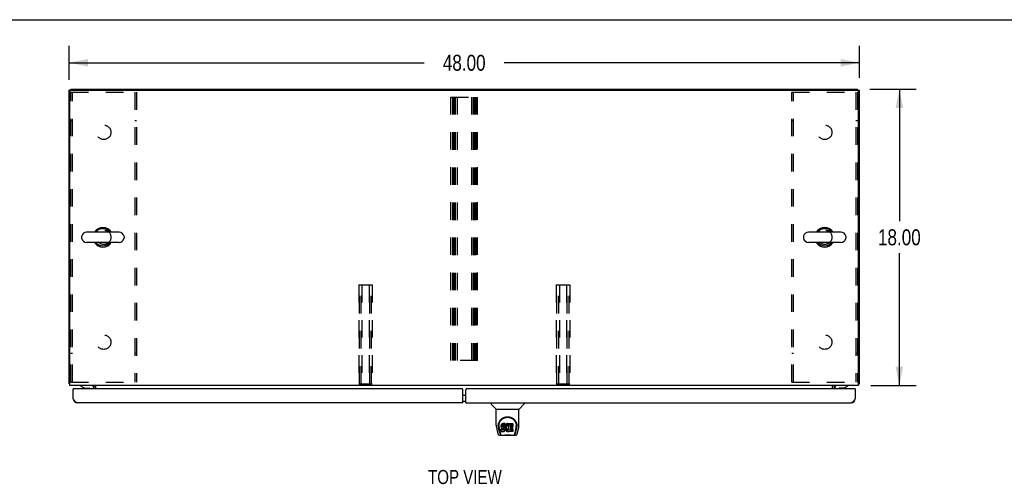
# Model space of a CAD drawing. Header units: inches. Extents: x 0 to 194, y 0 to 126.
# Tile 45 of 48: x 37 to 97, y 97 to 126. Entities that reach past the tile are written whole.
import ezdxf

# ---------------------------------------------------------------- set-up
doc = ezdxf.new("R2010")
doc.units = ezdxf.units.IN
doc.header["$LTSCALE"] = 10.674419
doc.header["$MEASUREMENT"] = 0
doc.linetypes.add('HIDDEN', pattern=[0.2, 0.1, -0.1])
doc.layers.get('0').update_dxf_attribs({"linetype": 'CONTINUOUS'})
for name, color, linetype in [('02___PRT_ALL_AXES', 7, 'CONTINUOUS'), ('DEFAULT_2', 8, 'HIDDEN'), ('DIMENSIONS', 7, 'CONTINUOUS')]:
    doc.layers.add(name, color=color, linetype=linetype)
doc.styles.get("Standard").update_dxf_attribs({"font": 'txt', "width": 0.8})
doc.dimstyles.new('DIMSTYLE_1', dxfattribs={"dimtxt": 0.970402, "dimasz": 1.141649, "dimexe": 0.09, "dimexo": 0.07, "dimgap": 0.0425, "dimtad": 0, "dimtih": 1, "dimtoh": 1, "dimzin": 4, "dimdsep": 46, "dimtxsty": 'Standard', "dimblk": '_FILLED', "dimblk1": '_FILLED', "dimblk2": '_FILLED', "dimcen": 0.09, "dimadec": 0, "dimazin": 0, "dimtfac": 1, "dimtofl": 0, "dimtmove": 0, "dimatfit": 3, "dimldrblk": '_FILLED', "dimfxl": 1, "dimtolj": 1, "dimtzin": 4, "dimarcsym": 0})

# ---------------------------------------------------------------- blocks, each defined once
blk = doc.blocks.new('_FILLED')
at = {"color": 0, "linetype": 'ByBlock'}
blk.add_solid([(0, 0), (-1, 0.2), (-1, -0.2)], dxfattribs=at)
blk = doc.blocks.new('*D1')
at = {"layer": 'DIMENSIONS', "color": 2, "linetype": 'Continuous'}
for p, q in [((39.761, 121.927), (39.761, 123.991)), ((87.761, 122.042), (87.761, 123.991)), ((39.761, 122.963), (61.335, 122.963)), ((87.761, 122.963), (66.187, 122.963))]:
    blk.add_line(p, q, dxfattribs=at)
at = {"layer": 'DIMENSIONS', "color": 2, "linetype": 'Continuous', "xscale": 1.1416490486, "yscale": 1.1416490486, "zscale": 1.1416490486, "rotation": 180}
blk.add_blockref('_FILLED', (39.761, 122.963), dxfattribs=at)
at = {"layer": 'DIMENSIONS', "color": 2, "linetype": 'Continuous', "xscale": 1.1416490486, "yscale": 1.1416490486, "zscale": 1.1416490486}
blk.add_blockref('_FILLED', (87.761, 122.963), dxfattribs=at)
at = {"layer": 'DIMENSIONS', "color": 2, "linetype": 'Continuous', "insert": (63.761, 123.449), "char_height": 0.9704, "width": 3.88161, "attachment_point": 2, "line_spacing_factor": 0.9}
blk.add_mtext('48.00', dxfattribs=at)
blk = doc.blocks.new('*D10')
at = {"layer": 'DIMENSIONS', "color": 2, "linetype": 'Continuous'}
for p, q in [((88.394, 121.357), (91.217, 121.357)), ((90.189, 121.357), (90.189, 113.328)), ((90.189, 103.357), (90.189, 111.387)), ((88.448, 103.357), (91.217, 103.357))]:
    blk.add_line(p, q, dxfattribs=at)
at = {"layer": 'DIMENSIONS', "color": 2, "linetype": 'Continuous', "xscale": 1.1416490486, "yscale": 1.1416490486, "zscale": 1.1416490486}
for p, rotation in [((90.189, 121.357), 90), ((90.189, 103.357), 270)]:
    blk.add_blockref('_FILLED', p, dxfattribs=dict(at, rotation=rotation))
at = {"layer": 'DIMENSIONS', "color": 2, "linetype": 'Continuous', "insert": (90.189, 112.842), "char_height": 0.9704, "width": 3.88161, "attachment_point": 2, "line_spacing_factor": 0.9}
blk.add_mtext('18.00', dxfattribs=at)

msp = doc.modelspace()

# ---------------------------------------------------------------- linework, layer by layer
at = {"color": 7, "linetype": 'Continuous'}
for p, q in [((0, 125.581), (194.08, 125.581)), ((39.865, 121.305), (39.761, 121.305)), ((39.865, 121.357), (39.865, 121.304)), ((39.865, 121.357), (87.657, 121.357)), ((87.657, 121.304), (87.657, 121.357)), ((87.657, 121.305), (87.761, 121.305)), ((42.801, 112.663), (40.826, 112.663)), ((86.645, 112.663), (84.67, 112.663)), ((40.526, 112.401), (40.526, 112.313)), ((42.801, 112.051), (40.826, 112.051)), ((43.101, 112.401), (43.101, 112.313)), ((84.37, 112.401), (84.37, 112.313)), ((86.645, 112.051), (84.67, 112.051)), ((86.945, 112.401), (86.945, 112.313)), ((39.813, 103.461), (39.761, 103.461)), ((87.709, 103.461), (87.761, 103.461)), ((40.031, 103.157), (40.011, 103.157)), ((40.472, 103.357), (40.472, 103.318)), ((40.472, 103.318), (40.711, 103.18)), ((40.608, 103.239), (40.608, 103.228)), ((40.608, 103.228), (40.628, 103.228)), ((40.711, 103.18), (40.984, 103.18)), ((41.278, 103.356), (41.244, 103.321)), ((41.259, 103.2), (41.259, 103.157)), ((86.263, 103.2), (86.263, 103.157)), ((86.812, 103.18), (86.539, 103.18)), ((86.812, 103.18), (87.05, 103.318)), ((86.915, 103.228), (86.895, 103.228)), ((86.915, 103.239), (86.915, 103.228)), ((87.05, 103.357), (87.05, 103.318)), ((87.491, 103.157), (87.511, 103.157)), ((63.668, 102.757), (63.855, 102.757)), ((63.668, 102.407), (63.855, 102.407)), ((65.393, 102.303), (65.393, 102.241)), ((67.4, 102.303), (67.4, 102.241)), ((65.702, 101.915), (65.404, 102.213)), ((65.708, 101.909), (67.086, 101.909)), ((65.708, 100.937), (65.708, 101.909)), ((67.086, 100.938), (67.086, 101.909)), ((67.091, 101.915), (67.389, 102.213)), ((65.723, 100.795), (65.788, 100.489)), ((65.833, 100.969), (65.832, 100.905)), ((65.895, 100.517), (65.842, 100.787)), ((65.87, 100.896), (65.87, 100.872)), ((65.879, 100.775), (65.936, 100.482)), ((66.012, 100.941), (66.01, 100.917)), ((66.01, 100.851), (66.01, 100.917)), ((66.012, 100.874), (66.01, 100.851)), ((66.01, 100.851), (66.011, 100.827)), ((66.011, 100.827), (66.015, 100.803)), ((66.017, 100.964), (66.012, 100.941)), ((66.012, 100.874), (66.012, 100.941)), ((66.017, 100.898), (66.012, 100.874)), ((66.013, 100.565), (66.013, 100.706)), ((66.015, 100.803), (66.023, 100.781)), ((66.027, 100.987), (66.017, 100.964)), ((66.017, 100.898), (66.017, 100.964)), ((66.027, 100.92), (66.017, 100.898)), ((66.077, 100.645), (66.017, 100.644)), ((66.077, 100.711), (66.018, 100.711)), ((66.018, 100.644), (66.018, 100.711)), ((66.018, 100.56), (66.162, 100.56)), ((66.023, 100.781), (66.036, 100.761)), ((66.04, 101.007), (66.027, 100.987)), ((66.027, 100.92), (66.027, 100.987)), ((66.04, 100.94), (66.027, 100.92)), ((66.036, 100.761), (66.053, 100.743)), ((66.049, 101.015), (66.04, 101.007)), ((66.04, 100.94), (66.04, 101.007)), ((66.049, 100.948), (66.04, 100.94)), ((66.058, 101.021), (66.049, 101.015)), ((66.049, 100.948), (66.049, 101.015)), ((66.058, 100.954), (66.049, 100.948)), ((66.053, 100.743), (66.072, 100.73)), ((66.08, 101.031), (66.058, 101.021)), ((66.058, 100.954), (66.058, 101.021)), ((66.08, 100.964), (66.058, 100.954)), ((66.072, 100.73), (66.084, 100.726)), ((66.138, 100.712), (66.077, 100.711)), ((66.077, 100.645), (66.077, 100.711)), ((66.138, 100.645), (66.077, 100.645)), ((66.103, 101.038), (66.08, 101.031)), ((66.08, 100.964), (66.08, 101.031)), ((66.103, 100.971), (66.08, 100.964)), ((66.081, 100.839), (66.082, 100.854)), ((66.082, 100.831), (66.081, 100.839)), ((66.082, 100.854), (66.084, 100.869)), ((66.082, 100.831), (66.082, 100.854)), ((66.084, 100.824), (66.082, 100.831)), ((66.084, 100.869), (66.087, 100.876)), ((66.084, 100.824), (66.084, 100.869)), ((66.089, 100.818), (66.084, 100.824)), ((66.084, 100.726), (66.095, 100.724)), ((66.087, 100.876), (66.093, 100.88)), ((66.089, 100.818), (66.089, 100.877)), ((66.095, 100.814), (66.089, 100.818)), ((66.093, 100.88), (66.107, 100.885)), ((66.11, 100.877), (66.095, 100.881)), ((66.095, 100.881), (66.095, 100.881)), ((66.095, 100.814), (66.095, 100.881)), ((66.11, 100.81), (66.095, 100.814)), ((66.095, 100.724), (66.143, 100.724)), ((66.243, 101.038), (66.103, 101.038)), ((66.103, 100.971), (66.103, 101.038)), ((66.243, 100.971), (66.103, 100.971)), ((66.107, 100.885), (66.122, 100.886)), ((66.134, 100.877), (66.11, 100.877)), ((66.11, 100.81), (66.11, 100.877)), ((66.134, 100.81), (66.11, 100.81)), ((66.122, 100.886), (66.235, 100.886)), ((66.158, 100.876), (66.134, 100.877)), ((66.134, 100.81), (66.134, 100.877)), ((66.158, 100.809), (66.134, 100.81)), ((66.153, 100.713), (66.138, 100.712)), ((66.138, 100.645), (66.138, 100.712)), ((66.153, 100.646), (66.138, 100.645)), ((66.143, 100.724), (66.15, 100.723)), ((66.15, 100.723), (66.157, 100.721)), ((66.159, 100.716), (66.153, 100.713)), ((66.153, 100.646), (66.153, 100.713)), ((66.159, 100.65), (66.153, 100.646)), ((66.157, 100.721), (66.163, 100.716)), ((66.181, 100.871), (66.158, 100.876)), ((66.158, 100.809), (66.158, 100.876)), ((66.181, 100.804), (66.158, 100.809)), ((66.161, 100.718), (66.159, 100.716)), ((66.159, 100.65), (66.159, 100.716)), ((66.165, 100.655), (66.159, 100.65)), ((66.162, 100.56), (66.174, 100.562)), ((66.163, 100.716), (66.168, 100.71)), ((66.165, 100.655), (66.165, 100.714)), ((66.174, 100.667), (66.165, 100.655)), ((66.168, 100.71), (66.175, 100.696)), ((66.174, 100.667), (66.174, 100.698)), ((66.176, 100.674), (66.174, 100.667)), ((66.174, 100.562), (66.185, 100.566)), ((66.175, 100.696), (66.177, 100.681)), ((66.176, 100.674), (66.176, 100.686)), ((66.177, 100.681), (66.176, 100.674)), ((66.192, 100.866), (66.181, 100.871)), ((66.181, 100.804), (66.181, 100.871)), ((66.192, 100.799), (66.181, 100.804)), ((66.185, 100.566), (66.205, 100.579)), ((66.202, 100.859), (66.192, 100.866)), ((66.192, 100.799), (66.192, 100.866)), ((66.202, 100.792), (66.192, 100.799)), ((66.219, 100.842), (66.202, 100.859)), ((66.202, 100.792), (66.202, 100.859)), ((66.219, 100.776), (66.202, 100.792)), ((66.205, 100.579), (66.222, 100.596)), ((66.232, 100.822), (66.219, 100.842)), ((66.219, 100.776), (66.219, 100.842)), ((66.232, 100.756), (66.219, 100.776)), ((66.222, 100.596), (66.228, 100.606)), ((66.228, 100.606), (66.234, 100.617)), ((66.242, 100.8), (66.232, 100.822)), ((66.232, 100.756), (66.232, 100.822)), ((66.242, 100.733), (66.232, 100.756)), ((66.234, 100.617), (66.242, 100.639)), ((66.235, 100.886), (66.241, 100.887)), ((66.241, 100.887), (66.243, 100.892)), ((66.243, 100.796), (66.242, 100.8)), ((66.242, 100.733), (66.242, 100.8)), ((66.248, 100.71), (66.242, 100.733)), ((66.242, 100.639), (66.249, 100.662)), ((66.245, 100.995), (66.243, 101.038)), ((66.243, 100.971), (66.243, 101.038)), ((66.245, 100.929), (66.243, 100.971)), ((66.243, 100.892), (66.244, 100.905)), ((66.247, 100.874), (66.243, 100.83)), ((66.243, 100.763), (66.243, 100.83)), ((66.247, 100.807), (66.243, 100.763)), ((66.243, 100.763), (66.243, 100.741)), ((66.243, 100.741), (66.247, 100.719)), ((66.244, 100.905), (66.245, 100.929)), ((66.245, 100.929), (66.245, 100.995)), ((66.251, 100.896), (66.247, 100.874)), ((66.247, 100.807), (66.247, 100.874)), ((66.251, 100.829), (66.247, 100.807)), ((66.247, 100.719), (66.251, 100.697)), ((66.25, 100.686), (66.248, 100.71)), ((66.249, 100.662), (66.25, 100.686)), ((66.25, 100.686), (66.25, 100.701)), ((66.257, 100.918), (66.251, 100.896)), ((66.251, 100.829), (66.251, 100.896)), ((66.257, 100.851), (66.251, 100.829)), ((66.251, 100.697), (66.258, 100.676)), ((66.266, 100.938), (66.257, 100.918)), ((66.257, 100.851), (66.257, 100.918)), ((66.266, 100.871), (66.257, 100.851)), ((66.258, 100.676), (66.28, 100.636)), ((66.277, 100.958), (66.266, 100.938)), ((66.266, 100.871), (66.266, 100.938)), ((66.277, 100.891), (66.266, 100.871)), ((66.29, 100.976), (66.277, 100.958)), ((66.277, 100.891), (66.277, 100.958)), ((66.29, 100.909), (66.277, 100.891)), ((66.28, 100.636), (66.292, 100.618)), ((66.304, 100.993), (66.29, 100.976)), ((66.29, 100.909), (66.29, 100.976)), ((66.304, 100.926), (66.29, 100.909)), ((66.292, 100.618), (66.307, 100.601)), ((66.321, 101.008), (66.304, 100.993)), ((66.304, 100.926), (66.304, 100.993)), ((66.321, 100.941), (66.304, 100.926)), ((66.307, 100.601), (66.323, 100.586)), ((66.313, 100.779), (66.312, 100.752)), ((66.312, 100.752), (66.313, 100.739)), ((66.316, 100.805), (66.313, 100.779)), ((66.313, 100.739), (66.313, 100.779)), ((66.313, 100.739), (66.316, 100.726)), ((66.315, 100.798), (66.316, 100.793)), ((66.32, 100.818), (66.316, 100.805)), ((66.316, 100.793), (66.327, 100.768)), ((66.316, 100.726), (66.316, 100.793)), ((66.316, 100.726), (66.327, 100.701)), ((66.326, 100.83), (66.32, 100.818)), ((66.339, 101.021), (66.321, 101.008)), ((66.321, 100.941), (66.321, 101.008)), ((66.339, 100.954), (66.321, 100.941)), ((66.323, 100.586), (66.341, 100.573)), ((66.34, 100.853), (66.326, 100.83)), ((66.327, 100.768), (66.34, 100.745)), ((66.327, 100.701), (66.327, 100.768)), ((66.327, 100.701), (66.34, 100.678)), ((66.359, 101.03), (66.339, 101.021)), ((66.339, 100.954), (66.339, 101.021)), ((66.359, 100.963), (66.339, 100.954)), ((66.348, 100.863), (66.34, 100.853)), ((66.34, 100.745), (66.349, 100.735)), ((66.34, 100.678), (66.34, 100.745)), ((66.34, 100.678), (66.349, 100.668)), ((66.341, 100.573), (66.351, 100.568)), ((66.359, 100.871), (66.348, 100.863)), ((66.349, 100.735), (66.359, 100.726)), ((66.349, 100.668), (66.349, 100.735)), ((66.349, 100.668), (66.359, 100.659)), ((66.351, 100.568), (66.361, 100.564)), ((66.381, 101.035), (66.359, 101.03)), ((66.359, 100.963), (66.359, 101.03)), ((66.381, 100.968), (66.359, 100.963)), ((66.384, 100.881), (66.359, 100.871)), ((66.359, 100.726), (66.37, 100.718)), ((66.359, 100.659), (66.359, 100.726)), ((66.359, 100.659), (66.37, 100.651)), ((66.361, 100.564), (66.383, 100.558)), ((66.37, 100.718), (66.382, 100.713)), ((66.37, 100.651), (66.37, 100.718)), ((66.37, 100.651), (66.382, 100.647)), ((66.403, 101.037), (66.381, 101.035)), ((66.381, 100.968), (66.381, 101.035)), ((66.403, 100.97), (66.381, 100.968)), ((66.382, 100.713), (66.395, 100.711)), ((66.382, 100.647), (66.382, 100.713)), ((66.382, 100.647), (66.395, 100.644)), ((66.383, 100.558), (66.405, 100.556)), ((66.396, 100.885), (66.384, 100.881)), ((66.395, 100.711), (66.409, 100.711)), ((66.395, 100.644), (66.395, 100.711)), ((66.395, 100.644), (66.409, 100.644)), ((66.41, 100.885), (66.396, 100.885)), ((66.403, 101.037), (66.426, 101.036)), ((66.403, 100.97), (66.403, 101.037)), ((66.426, 100.969), (66.403, 100.97)), ((66.405, 100.556), (66.427, 100.559)), ((66.409, 100.711), (66.422, 100.713)), ((66.409, 100.644), (66.409, 100.711)), ((66.409, 100.644), (66.422, 100.646)), ((66.423, 100.881), (66.41, 100.885)), ((66.422, 100.713), (66.435, 100.717)), ((66.422, 100.646), (66.422, 100.713)), ((66.422, 100.646), (66.435, 100.65)), ((66.435, 100.877), (66.423, 100.881)), ((66.437, 101.035), (66.426, 101.036)), ((66.426, 100.969), (66.426, 101.036)), ((66.437, 100.968), (66.426, 100.969)), ((66.427, 100.559), (66.448, 100.566)), ((66.435, 100.717), (66.447, 100.722)), ((66.435, 100.65), (66.435, 100.717)), ((66.435, 100.65), (66.447, 100.655)), ((66.447, 101.031), (66.437, 101.035)), ((66.437, 100.968), (66.437, 101.035)), ((66.447, 100.964), (66.437, 100.968)), ((66.468, 100.947), (66.441, 100.879)), ((66.466, 101.019), (66.447, 101.031)), ((66.447, 100.964), (66.447, 101.031)), ((66.466, 100.952), (66.447, 100.964)), ((66.447, 100.722), (66.458, 100.73)), ((66.447, 100.655), (66.447, 100.722)), ((66.447, 100.655), (66.458, 100.663)), ((66.448, 100.566), (66.467, 100.577)), ((66.458, 100.73), (66.458, 100.663)), ((66.464, 100.728), (66.476, 100.711)), ((66.464, 100.662), (66.476, 100.644)), ((66.466, 101.019), (66.466, 100.952)), ((66.467, 100.577), (66.468, 100.577)), ((66.468, 101.016), (66.468, 100.952)), ((66.478, 100.577), (66.468, 100.577)), ((66.476, 101.036), (66.713, 101.036)), ((66.476, 100.644), (66.476, 101.036)), ((66.476, 100.969), (66.713, 100.969)), ((66.478, 100.564), (66.478, 100.577)), ((66.714, 100.56), (66.483, 100.56)), ((66.546, 100.881), (66.546, 100.814)), ((66.548, 100.723), (66.548, 100.645)), ((66.713, 100.886), (66.551, 100.886)), ((66.551, 100.876), (66.682, 100.876)), ((66.551, 100.81), (66.682, 100.81)), ((66.682, 100.728), (66.552, 100.728)), ((66.552, 100.708), (66.714, 100.708)), ((66.552, 100.641), (66.714, 100.641)), ((66.687, 100.872), (66.687, 100.732)), ((66.718, 101.032), (66.718, 100.89)), ((66.718, 100.703), (66.718, 100.564)), ((66.857, 100.482), (66.914, 100.772)), ((66.898, 100.517), (66.951, 100.787)), ((66.914, 100.772), (66.914, 100.775)), ((66.96, 100.969), (66.961, 100.905)), ((66.967, 100.895), (66.967, 100.895)), ((66.967, 100.882), (66.967, 100.883)), ((67.005, 100.489), (67.07, 100.795)), ((65.912, 100.335), (66.113, 100.335)), ((65.946, 100.413), (65.954, 100.413)), ((65.952, 100.418), (65.956, 100.408)), ((65.956, 100.407), (65.956, 100.408)), ((65.998, 100.335), (65.992, 100.335)), ((65.998, 100.335), (65.997, 100.335)), ((66.69, 100.323), (66.103, 100.323)), ((66.68, 100.335), (66.881, 100.335)), ((66.796, 100.335), (66.795, 100.335)), ((66.837, 100.407), (66.838, 100.408)), ((66.838, 100.408), (66.841, 100.418)), ((66.839, 100.413), (66.847, 100.413))]:
    msp.add_line(p, q, dxfattribs=at)
at = {"color": 3, "linetype": 'Continuous'}
for p, q in [((39.761, 103.461), (39.761, 121.305)), ((39.813, 103.357), (39.813, 121.243)), ((39.876, 121.305), (87.647, 121.305)), ((87.709, 103.357), (87.709, 121.243)), ((87.761, 103.461), (87.761, 121.305)), ((87.709, 103.357), (39.813, 103.357)), ((40.011, 102.55), (40.011, 103.157)), ((63.605, 103.157), (40.031, 103.157)), ((41.24, 103.318), (41.241, 103.319)), ((41.241, 103.319), (41.242, 103.32)), ((41.242, 103.32), (41.246, 103.326)), ((41.282, 103.157), (41.282, 103.215)), ((41.386, 103.157), (41.386, 103.357)), ((63.668, 102.303), (63.668, 103.095)), ((63.855, 102.303), (63.855, 103.095)), ((87.491, 103.157), (63.918, 103.157)), ((86.136, 103.157), (86.136, 103.357)), ((86.24, 103.253), (86.24, 103.157)), ((86.25, 103.353), (86.248, 103.354)), ((86.266, 103.339), (86.262, 103.343)), ((87.511, 103.157), (87.511, 102.55)), ((63.668, 102.303), (40.258, 102.303)), ((63.855, 102.303), (87.265, 102.303))]:
    msp.add_line(p, q, dxfattribs=at)
for points in [[(39.789, 103.447), (39.785, 103.448), (39.782, 103.448), (39.779, 103.449), (39.776, 103.45), (39.774, 103.451), (39.771, 103.451), (39.769, 103.452), (39.767, 103.453), (39.766, 103.454), (39.764, 103.455), (39.763, 103.456), (39.762, 103.457), (39.762, 103.458), (39.761, 103.46), (39.761, 103.461)], [(87.727, 103.446), (87.734, 103.447), (87.737, 103.448), (87.74, 103.448), (87.743, 103.449), (87.746, 103.45), (87.749, 103.451), (87.751, 103.451), (87.754, 103.452), (87.755, 103.453), (87.757, 103.454), (87.758, 103.455), (87.759, 103.456), (87.76, 103.457), (87.761, 103.458), (87.761, 103.46), (87.761, 103.461)], [(39.813, 103.441), (39.811, 103.442), (39.807, 103.443), (39.804, 103.444), (39.8, 103.445), (39.796, 103.446), (39.789, 103.447)], [(41.239, 103.317), (41.239, 103.317), (41.24, 103.317), (41.24, 103.317), (41.24, 103.318)], [(41.246, 103.326), (41.248, 103.328), (41.249, 103.33), (41.251, 103.332), (41.253, 103.334), (41.255, 103.337), (41.257, 103.339), (41.259, 103.341), (41.261, 103.344), (41.263, 103.346), (41.266, 103.348), (41.268, 103.35), (41.271, 103.352), (41.273, 103.354)], [(41.273, 103.354), (41.275, 103.355), (41.277, 103.356), (41.279, 103.357), (41.281, 103.357), (41.282, 103.357)], [(86.248, 103.354), (86.247, 103.355), (86.245, 103.356), (86.243, 103.357), (86.242, 103.357), (86.24, 103.357)], [(86.256, 103.348), (86.254, 103.35), (86.252, 103.352), (86.25, 103.353)], [(86.262, 103.343), (86.26, 103.345), (86.258, 103.347), (86.256, 103.348)], [(86.276, 103.332), (86.276, 103.332), (86.275, 103.332), (86.275, 103.332), (86.274, 103.332), (86.273, 103.332), (86.272, 103.333), (86.271, 103.334), (86.27, 103.335), (86.269, 103.336), (86.268, 103.337), (86.266, 103.339)], [(87.709, 103.441), (87.711, 103.442), (87.715, 103.443), (87.719, 103.444), (87.723, 103.445), (87.727, 103.446)], [(40.258, 102.303), (40.248, 102.304), (40.239, 102.305), (40.229, 102.307), (40.22, 102.31), (40.21, 102.314), (40.201, 102.319), (40.191, 102.325), (40.182, 102.331), (40.172, 102.339), (40.163, 102.347), (40.154, 102.356), (40.144, 102.365), (40.135, 102.375), (40.125, 102.386), (40.116, 102.398), (40.106, 102.41), (40.097, 102.422), (40.087, 102.435), (40.078, 102.448), (40.068, 102.462), (40.059, 102.476), (40.049, 102.491), (40.04, 102.505), (40.03, 102.52), (40.021, 102.535), (40.011, 102.55)], [(87.511, 102.55), (87.502, 102.535), (87.492, 102.52), (87.483, 102.505), (87.473, 102.491), (87.464, 102.476), (87.454, 102.462), (87.445, 102.448), (87.435, 102.435), (87.426, 102.422), (87.416, 102.41), (87.407, 102.398), (87.398, 102.386), (87.388, 102.375), (87.379, 102.365), (87.369, 102.356), (87.36, 102.347), (87.35, 102.339), (87.341, 102.331), (87.331, 102.325), (87.322, 102.319), (87.312, 102.314), (87.303, 102.31), (87.293, 102.307), (87.284, 102.305), (87.274, 102.304), (87.265, 102.303)]]:
    msp.add_lwpolyline(points, dxfattribs=at)
at = {"color": 7, "linetype": 'Continuous'}
for points in [[(65.826, 100.895), (65.828, 100.938), (65.836, 100.99), (65.848, 101.039), (65.863, 101.085), (65.881, 101.128), (65.903, 101.169), (65.927, 101.208), (65.954, 101.243), (65.984, 101.277), (66.016, 101.308), (66.05, 101.336), (66.087, 101.362), (66.126, 101.385), (66.167, 101.405), (66.21, 101.422), (66.254, 101.435), (66.3, 101.445), (66.347, 101.451), (66.395, 101.453), (66.442, 101.451), (66.489, 101.446), (66.535, 101.436), (66.579, 101.423), (66.623, 101.407), (66.664, 101.387), (66.703, 101.364), (66.74, 101.339), (66.774, 101.311), (66.806, 101.28), (66.836, 101.247), (66.863, 101.211), (66.888, 101.173), (66.91, 101.132), (66.929, 101.089), (66.944, 101.043), (66.956, 100.995), (66.964, 100.943), (66.967, 100.895)], [(65.87, 100.896), (65.87, 100.916), (65.871, 100.94), (65.874, 100.964), (65.878, 100.988), (65.882, 101.011), (65.888, 101.035), (65.895, 101.057), (65.903, 101.079), (65.911, 101.101), (65.921, 101.122), (65.931, 101.142), (65.942, 101.162), (65.953, 101.181), (65.966, 101.199), (65.978, 101.216), (65.991, 101.233), (66.005, 101.248), (66.019, 101.263), (66.033, 101.278), (66.048, 101.291), (66.063, 101.304), (66.078, 101.316), (66.094, 101.327), (66.109, 101.338), (66.125, 101.347), (66.141, 101.357), (66.157, 101.365), (66.173, 101.373), (66.189, 101.38), (66.205, 101.386), (66.221, 101.392), (66.236, 101.398), (66.252, 101.403), (66.268, 101.407), (66.284, 101.411), (66.3, 101.414), (66.316, 101.416), (66.332, 101.419), (66.348, 101.42), (66.364, 101.422), (66.38, 101.422), (66.396, 101.423), (66.412, 101.422), (66.428, 101.422), (66.444, 101.421), (66.46, 101.419), (66.476, 101.417), (66.491, 101.414), (66.507, 101.411), (66.523, 101.407), (66.539, 101.403), (66.555, 101.398), (66.571, 101.393), (66.587, 101.387), (66.603, 101.38), (66.619, 101.373), (66.635, 101.365), (66.651, 101.357), (66.667, 101.348), (66.683, 101.338), (66.698, 101.328), (66.714, 101.316), (66.729, 101.305), (66.744, 101.292), (66.759, 101.278), (66.773, 101.264), (66.787, 101.249), (66.801, 101.233), (66.814, 101.217), (66.827, 101.199), (66.839, 101.181), (66.851, 101.162), (66.862, 101.143), (66.872, 101.122), (66.882, 101.101), (66.89, 101.08), (66.898, 101.058), (66.905, 101.035), (66.91, 101.012), (66.915, 100.988), (66.919, 100.964), (66.922, 100.94), (66.923, 100.916), (66.923, 100.896)], [(65.708, 100.937), (65.708, 100.911), (65.711, 100.869), (65.717, 100.826), (65.723, 100.795)], [(65.788, 100.489), (65.791, 100.474), (65.797, 100.453), (65.802, 100.435), (65.809, 100.418), (65.815, 100.404), (65.823, 100.39), (65.831, 100.378), (65.84, 100.367), (65.851, 100.357), (65.864, 100.348), (65.878, 100.341), (65.892, 100.337), (65.908, 100.335), (65.912, 100.335)], [(65.826, 100.882), (65.826, 100.887), (65.826, 100.895)], [(65.87, 100.872), (65.87, 100.856), (65.871, 100.828), (65.875, 100.8), (65.879, 100.775)], [(65.936, 100.482), (65.938, 100.47), (65.941, 100.456), (65.945, 100.443), (65.948, 100.43), (65.952, 100.418)], [(66.017, 100.711), (66.017, 100.711), (66.017, 100.711), (66.016, 100.711), (66.016, 100.711), (66.015, 100.71), (66.015, 100.71), (66.014, 100.71), (66.014, 100.709), (66.014, 100.709), (66.014, 100.709), (66.013, 100.708), (66.013, 100.708), (66.013, 100.707), (66.013, 100.706)], [(66.017, 100.644), (66.017, 100.644), (66.017, 100.644), (66.016, 100.644), (66.016, 100.644), (66.015, 100.644), (66.015, 100.643), (66.014, 100.643), (66.014, 100.643), (66.014, 100.642), (66.014, 100.642), (66.013, 100.641), (66.013, 100.641), (66.013, 100.64), (66.013, 100.64)], [(66.841, 100.418), (66.845, 100.43), (66.848, 100.443), (66.852, 100.456), (66.855, 100.47), (66.857, 100.482)], [(66.881, 100.335), (66.896, 100.336), (66.909, 100.339), (66.922, 100.344), (66.933, 100.351), (66.944, 100.359), (66.953, 100.368), (66.962, 100.377), (66.969, 100.388), (66.976, 100.4), (66.982, 100.412), (66.987, 100.426), (66.993, 100.441), (66.998, 100.458), (67.003, 100.477), (67.005, 100.489)], [(66.914, 100.775), (66.915, 100.779), (66.916, 100.782), (66.916, 100.785), (66.917, 100.788), (66.917, 100.791), (66.918, 100.794), (66.918, 100.797), (66.919, 100.801), (66.919, 100.804), (66.92, 100.808), (66.92, 100.812), (66.92, 100.816), (66.921, 100.82), (66.921, 100.824), (66.922, 100.828), (66.922, 100.832), (66.922, 100.837), (66.923, 100.841), (66.923, 100.846), (66.923, 100.85), (66.923, 100.855), (66.923, 100.86), (66.923, 100.865), (66.923, 100.87), (66.923, 100.896)], [(66.967, 100.895), (66.967, 100.888), (66.967, 100.883)], [(67.07, 100.795), (67.076, 100.826), (67.082, 100.868), (67.085, 100.91), (67.086, 100.938)], [(65.956, 100.407), (65.961, 100.395), (65.967, 100.382), (65.974, 100.372), (65.98, 100.362), (65.988, 100.354), (65.996, 100.347), (66.005, 100.342), (66.015, 100.337), (66.025, 100.335), (66.032, 100.335)], [(66.113, 100.335), (66.134, 100.335), (66.156, 100.337), (66.179, 100.339), (66.204, 100.342), (66.229, 100.344), (66.256, 100.347), (66.284, 100.35), (66.312, 100.352), (66.341, 100.354), (66.37, 100.355), (66.399, 100.355), (66.428, 100.355), (66.457, 100.354), (66.486, 100.352), (66.514, 100.35), (66.541, 100.347), (66.567, 100.344), (66.592, 100.341), (66.616, 100.339), (66.639, 100.337), (66.66, 100.335), (66.68, 100.335)], [(66.113, 100.335), (66.135, 100.335), (66.162, 100.337), (66.189, 100.339), (66.217, 100.342), (66.246, 100.345), (66.275, 100.348), (66.305, 100.35), (66.335, 100.352), (66.366, 100.353), (66.396, 100.354), (66.426, 100.353), (66.457, 100.352), (66.487, 100.35), (66.517, 100.348), (66.546, 100.345), (66.575, 100.342), (66.603, 100.339), (66.631, 100.337), (66.658, 100.335), (66.68, 100.335)], [(66.761, 100.335), (66.768, 100.335), (66.779, 100.337), (66.788, 100.342), (66.797, 100.347), (66.805, 100.354), (66.813, 100.362), (66.819, 100.371), (66.826, 100.382), (66.832, 100.395), (66.837, 100.407)]]:
    msp.add_lwpolyline(points, dxfattribs=at)
at = {"color": 3, "linetype": 'Continuous'}
for centre, radius, start, end in [((39.876, 121.243), 0.0625, 90, 180), ((87.647, 121.243), 0.0625, 0, 90), ((40.031, 103.137), 0.02, 90, 180), ((41.14, 103.215), 0.142, 0, 90), ((63.605, 103.095), 0.0625, 0, 90), ((63.918, 103.095), 0.0625, 90, 180), ((86.344, 103.253), 0.104, 90, 180), ((87.491, 103.137), 0.02, 0, 90), ((40.258, 102.55), 0.246, 180, 270), ((87.265, 102.55), 0.246, 270, 360)]:
    msp.add_arc(centre, radius, start, end, dxfattribs=at)
at = {"color": 7, "linetype": 'Continuous'}
for centre, radius, start, end in [((40.67, 112.401), 0.144, 164.36966, 180), ((40.826, 112.357), 0.306, 90, 164.36966), ((41.813, 112.357), 0.595, 30.97388, 149.02612), ((41.813, 112.357), 0.523, 35.81017, 144.18983), ((42.801, 112.357), 0.306, 15.63034, 90), ((42.957, 112.401), 0.144, 0, 15.63034), ((84.514, 112.401), 0.144, 164.36966, 180), ((84.67, 112.357), 0.306, 90, 164.36966), ((85.657, 112.357), 0.595, 30.97388, 149.02612), ((85.657, 112.357), 0.523, 35.81017, 144.18983), ((86.645, 112.357), 0.306, 15.63034, 90), ((86.801, 112.401), 0.144, 0, 15.63034), ((40.67, 112.313), 0.144, 180, 195.63034), ((40.826, 112.357), 0.306, 195.63034, 270), ((41.813, 112.357), 0.595, 210.97388, 329.02612), ((41.813, 112.357), 0.523, 215.80906, 324.19094), ((42.801, 112.357), 0.306, 270, 344.36966), ((42.957, 112.313), 0.144, 344.36966, 360), ((84.514, 112.313), 0.144, 180, 195.63034), ((84.67, 112.357), 0.306, 195.63034, 270), ((85.657, 112.357), 0.595, 210.97388, 329.02612), ((85.657, 112.357), 0.523, 215.80906, 324.19094), ((86.645, 112.357), 0.306, 270, 344.36966), ((86.801, 112.313), 0.144, 344.36966, 360), ((40.723, 103.243), 0.116, 187.58702, 227.60993), ((40.984, 103.082), 0.0984, 50.24485, 90), ((40.93, 103.243), 0.116, 312.39007, 322.46872), ((41.102, 103.2), 0.157, 0, 90), ((41.14, 103.215), 0.246, 0, 35.32636), ((86.344, 103.253), 0.208, 149.98955, 180), ((86.421, 103.2), 0.157, 90, 180), ((86.539, 103.082), 0.0984, 90, 129.75515), ((86.593, 103.243), 0.116, 217.53128, 227.60993), ((86.799, 103.243), 0.116, 312.39007, 352.41298), ((65.432, 102.241), 0.0394, 180, 225), ((65.716, 101.929), 0.0197, 225, 262.5), ((67.077, 101.929), 0.0197, 277.5, 315), ((67.361, 102.241), 0.0394, 315, 360), ((66.103, 100.343), 0.0197, 203.60704, 270), ((66.69, 100.343), 0.0197, 270, 336.39296)]:
    msp.add_arc(centre, radius, start, end, dxfattribs=at)
for centre, major_axis, ratio, start_param, end_param in [((66.397, 100.896), (0, 0.565), 0.999848, 1.129542, 1.76365), ((66.397, 100.896), (0, 0.565), 0.999848, 4.519536, 5.157611), ((65.953, 100.768), (0.007, 0.354), 0.213027, -3.923008, -3.13761), ((66.018, 100.565), (0, 0.00483), 1, 1.570796, 3.141593), ((66.437, 100.881), (0, 0.00448), 1, -3.557718, -1.937287), ((66.461, 100.726), (0, 0.00448), 1, -0.975826, 0.651783), ((66.461, 100.659), (0.00448, 0), 1, 1.570796, 2.222579), ((66.461, 100.659), (0, 0.00448), 1, -0.975826, 0), ((66.463, 101.016), (0.00448, 0), 1, 0.003891, 0.905353), ((66.463, 100.949), (0, 0.00448), 1, 4.345898, 5.617742), ((66.483, 100.564), (0, 0.00448), 1, 1.570796, 3.141593), ((66.551, 100.881), (0, 0.00448), 1, 0, 1.570796), ((66.551, 100.814), (0, 0.00448), 1, 1.570796, 3.141593), ((66.551, 100.881), (0.00448, 0), 1, 3.535633, 4.712389), ((66.552, 100.723), (0, 0.00448), 1, 0, 1.570796), ((66.552, 100.712), (0, 0.00448), 1, 1.570796, 3.141593), ((66.552, 100.645), (0, 0.00448), 1, 1.570796, 3.141593), ((66.682, 100.872), (0, 0.00448), 1, -1.570796, 0), ((66.682, 100.805), (0, 0.00448), 1, -1.570796, 0), ((66.682, 100.732), (0, 0.00448), 1, -3.141593, -1.570796), ((66.713, 101.032), (0, 0.00448), 1, -1.570796, 0), ((66.713, 100.965), (0, 0.00448), 1, -1.570796, 0), ((66.713, 100.89), (0, 0.00448), 1, -3.141593, -1.570796), ((66.714, 100.703), (0, 0.00448), 1, -1.570796, 0), ((66.714, 100.637), (0, 0.00448), 1, -1.570796, 0), ((66.714, 100.564), (0, 0.00448), 1, -3.141593, -1.570796), ((66.84, 100.768), (-0.007, 0.354), 0.213027, -3.145575, -2.360177)]:
    msp.add_ellipse(centre, major_axis=major_axis, ratio=ratio, start_param=start_param, end_param=end_param, dxfattribs=at)
at = {"layer": '02___PRT_ALL_AXES', "color": 8, "linetype": 'HIDDEN'}
for centre in [(41.865, 118.737), (85.657, 118.737), (41.865, 112.362), (85.657, 112.362), (41.865, 105.987), (85.657, 105.987)]:
    msp.add_circle(centre, 0.438, dxfattribs=at)
at = {"layer": 'DEFAULT_2', "color": 8, "linetype": 'HIDDEN'}
for p, q in [((39.865, 103.55), (39.865, 121.175)), ((39.865, 121.175), (43.865, 121.175)), ((39.969, 103.55), (39.969, 121.175)), ((43.761, 121.175), (43.761, 103.55)), ((43.865, 121.175), (43.865, 103.55)), ((62.949, 104.878), (62.949, 120.878)), ((62.949, 120.878), (64.574, 120.878)), ((63.053, 120.878), (63.053, 104.878)), ((63.13, 120.878), (63.13, 104.878)), ((63.22, 120.878), (63.22, 104.878)), ((63.324, 120.878), (63.324, 104.878)), ((64.199, 120.878), (64.199, 104.878)), ((64.303, 120.878), (64.303, 104.878)), ((64.38, 120.878), (64.38, 104.878)), ((64.47, 120.878), (64.47, 104.878)), ((64.574, 104.878), (64.574, 120.878)), ((83.657, 121.175), (87.657, 121.175)), ((83.657, 103.55), (83.657, 121.175)), ((83.761, 103.55), (83.761, 121.175)), ((87.553, 121.175), (87.553, 103.55)), ((87.657, 121.175), (87.657, 103.55)), ((39.969, 119.425), (39.865, 119.425)), ((43.865, 119.425), (43.761, 119.425)), ((83.761, 119.425), (83.657, 119.425)), ((87.657, 119.425), (87.553, 119.425)), ((57.355, 109.461), (57.355, 103.461)), ((57.355, 109.461), (58.168, 109.461)), ((57.395, 103.461), (57.395, 109.461)), ((57.503, 103.461), (57.503, 109.461)), ((57.543, 109.461), (57.543, 103.461)), ((57.98, 109.461), (57.98, 103.461)), ((58.02, 103.461), (58.02, 109.461)), ((58.128, 103.461), (58.128, 109.461)), ((58.168, 109.461), (58.168, 103.461)), ((69.355, 109.461), (70.168, 109.461)), ((69.355, 109.461), (69.355, 103.461)), ((69.395, 103.461), (69.395, 109.461)), ((69.503, 103.461), (69.503, 109.461)), ((69.543, 109.461), (69.543, 103.461)), ((69.98, 109.461), (69.98, 103.461)), ((70.02, 103.461), (70.02, 109.461)), ((70.128, 103.461), (70.128, 109.461)), ((70.168, 109.461), (70.168, 103.461)), ((39.969, 105.3), (39.865, 105.3)), ((43.865, 105.3), (43.761, 105.3)), ((83.761, 105.3), (83.657, 105.3)), ((87.657, 105.3), (87.553, 105.3)), ((64.574, 104.878), (62.949, 104.878)), ((39.865, 103.55), (43.865, 103.55)), ((57.355, 103.461), (58.168, 103.461)), ((69.355, 103.461), (70.168, 103.461)), ((83.657, 103.55), (87.657, 103.55))]:
    msp.add_line(p, q, dxfattribs=at)

# ---------------------------------------------------------------- texts
at = {"layer": 'DIMENSIONS', "color": 2, "linetype": 'Continuous', "insert": (63.803, 98.218), "char_height": 0.8562, "width": 5.47992, "attachment_point": 2, "line_spacing_factor": 0.9}
msp.add_mtext('TOP VIEW', dxfattribs=at)

# ---------------------------------------------------------------- dimensions: what is measured, and where the dimension line sits
at = {"layer": 'DIMENSIONS', "color": 2, "linetype": 'Continuous'}
dim = msp.add_linear_dim(base=(87.761, 122.963), p1=(39.761, 121.857), p2=(87.761, 124.061), dimstyle='DIMSTYLE_1', dxfattribs=at)
dim.commit()
dim.dimension.update_dxf_attribs({"geometry": '*D1', "text_midpoint": (63.761, 122.963), "dimtype": 160})
dim = msp.add_linear_dim(base=(90.189, 121.357), p1=(88.378, 103.357), p2=(88.324, 121.357), angle=90, dimstyle='DIMSTYLE_1', dxfattribs=at)
dim.commit()
dim.dimension.update_dxf_attribs({"geometry": '*D10', "text_midpoint": (90.189, 112.357), "dimtype": 160})

doc.saveas('drawing.dxf')
